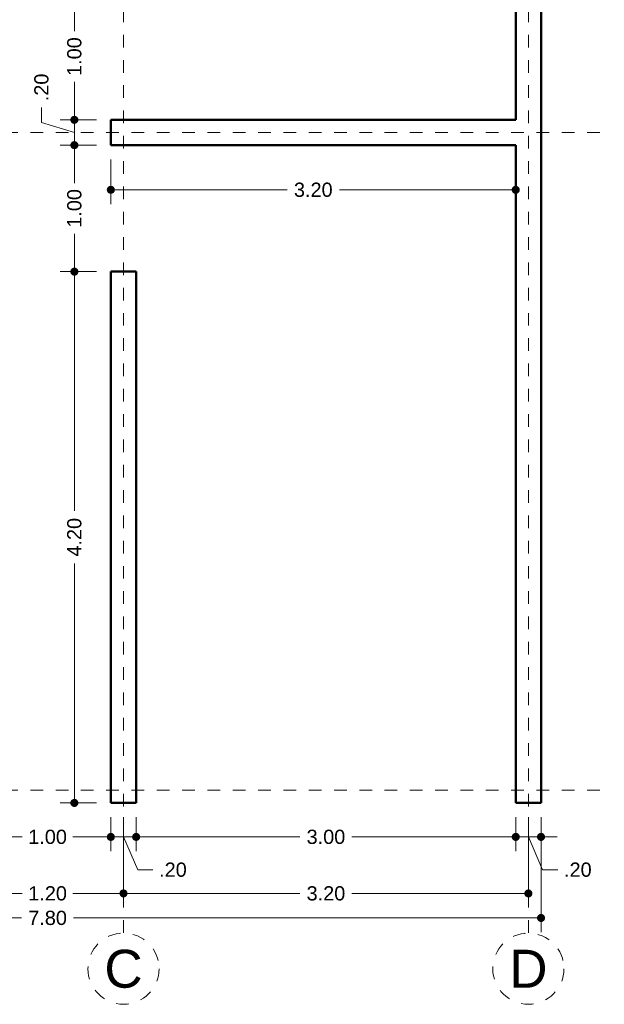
# Model space of a CAD drawing. Header units: millimetres. Extents: x 2504.8 to 2514.7, y 874.3 to 891.9.
# Tile 2 of 4: x 2510 to 2514.7, y 874.3 to 882.1. Entities that reach past the tile are written whole.
import ezdxf
from ezdxf.enums import TextEntityAlignment as Align

# ---------------------------------------------------------------- set-up
doc = ezdxf.new("R2010")
doc.units = ezdxf.units.MM
doc.header["$LTSCALE"] = 0.001
doc.linetypes.add('CENTER2', pattern=[28.575, 19.05, -3.175, 3.175, -3.175])
for name, color, linetype, lineweight in [('Cotas', 7, 'Continuous', 18), ('Ejes', 7, 'CENTER2', 5), ('Muros', 7, 'Continuous', 30)]:
    doc.layers.add(name, color=color, linetype=linetype, lineweight=lineweight)
doc.styles.get("Standard").update_dxf_attribs({"font": 'arial.ttf'})
doc.dimstyles.new('1-75', dxfattribs={"dimscale": 75, "dimtxt": 0.0015, "dimasz": 0.00085, "dimexe": 0.0015, "dimexo": 0.0015, "dimgap": 0.0008, "dimtad": 0, "dimzin": 4, "dimdsep": 46, "dimtxsty": 'Standard', "dimblk": 'DOT', "dimcen": 0.0009, "dimclrd": 256, "dimclre": 256, "dimclrt": 256, "dimadec": 0, "dimazin": 0, "dimtfac": 1, "dimtofl": 0, "dimtmove": 1, "dimatfit": 2, "dimfxl": 0.0015, "dimtfill": 1, "dimtolj": 1, "dimtzin": 4, "dimlwd": -1, "dimlwe": -1, "dimarcsym": 0})

# ---------------------------------------------------------------- blocks, each defined once
blk = doc.blocks.new('_DOT')
at = {"color": 0, "linetype": 'ByBlock'}
blk.add_line((-0.5, 0), (-1, 0), dxfattribs=at)
at = {"color": 0, "linetype": 'ByBlock', "const_width": 0.5}
blk.add_lwpolyline([(-0.25, 0, 1), (0.25, 0, 1)], format="xyb", close=True, dxfattribs=at)
blk = doc.blocks.new('*D19')
at = {"layer": 'Cotas', "transparency": 16777216}
for p, q in [((2506.3595, 875.8128), (2506.3595, 874.9032)), ((2514.1595, 875.8128), (2514.1595, 874.9032)), ((2506.4233, 875.0157), (2510.0541, 875.0157)), ((2514.0958, 875.0157), (2510.465, 875.0157))]:
    blk.add_line(p, q, dxfattribs=at)
at = {"layer": 'Defpoints', "color": 0, "transparency": 16777216}
for p in [(2506.3595, 875.9253), (2514.1595, 875.9253), (2514.1595, 875.0157)]:
    blk.add_point(p, dxfattribs=at)
at = {"layer": 'Cotas', "transparency": 16777216, "xscale": 0.06375, "yscale": 0.06375, "zscale": 0.06375, "rotation": 180}
blk.add_blockref('_DOT', (2506.3595, 875.0157), dxfattribs=at)
at = {"layer": 'Cotas', "transparency": 16777216, "xscale": 0.06375, "yscale": 0.06375, "zscale": 0.06375}
blk.add_blockref('_DOT', (2514.1595, 875.0157), dxfattribs=at)
at = {"layer": 'Cotas', "transparency": 16777216, "insert": (2510.2595, 875.0157), "char_height": 0.1125, "attachment_point": 5, "bg_fill": 3, "box_fill_scale": 1.1, "bg_fill_color": 256, "bg_fill_true_color": 13158600, "bg_fill_transparency": 0}
blk.add_mtext('\\A1;7.80', dxfattribs=at)
blk = doc.blocks.new('*D21')
at = {"layer": 'Cotas', "transparency": 16777216}
for p, q in [((2509.6595, 875.8128), (2509.6595, 875.0972)), ((2510.8595, 875.8128), (2510.8595, 875.0972)), ((2509.7233, 875.2097), (2510.0589, 875.2097)), ((2510.7958, 875.2097), (2510.4601, 875.2097))]:
    blk.add_line(p, q, dxfattribs=at)
at = {"layer": 'Defpoints', "color": 0, "transparency": 16777216}
for p in [(2509.6595, 875.9253), (2510.8595, 875.9253), (2510.8595, 875.2097)]:
    blk.add_point(p, dxfattribs=at)
at = {"layer": 'Cotas', "transparency": 16777216, "xscale": 0.06375, "yscale": 0.06375, "zscale": 0.06375, "rotation": 180}
blk.add_blockref('_DOT', (2509.6595, 875.2097), dxfattribs=at)
at = {"layer": 'Cotas', "transparency": 16777216, "xscale": 0.06375, "yscale": 0.06375, "zscale": 0.06375}
blk.add_blockref('_DOT', (2510.8595, 875.2097), dxfattribs=at)
at = {"layer": 'Cotas', "transparency": 16777216, "insert": (2510.2595, 875.2097), "char_height": 0.1125, "attachment_point": 5, "bg_fill": 3, "box_fill_scale": 1.1, "bg_fill_color": 256, "bg_fill_true_color": 13158600, "bg_fill_transparency": 0}
blk.add_mtext('\\A1;1.20', dxfattribs=at)
blk = doc.blocks.new('*D22')
at = {"layer": 'Cotas', "transparency": 16777216}
for p, q in [((2510.8595, 875.8128), (2510.8595, 875.0972)), ((2514.0595, 875.8128), (2514.0595, 875.0972)), ((2510.9233, 875.2097), (2512.2536, 875.2097)), ((2513.9958, 875.2097), (2512.6654, 875.2097))]:
    blk.add_line(p, q, dxfattribs=at)
at = {"layer": 'Defpoints', "color": 0, "transparency": 16777216}
for p in [(2510.8595, 875.9253), (2514.0595, 875.9253), (2514.0595, 875.2097)]:
    blk.add_point(p, dxfattribs=at)
at = {"layer": 'Cotas', "transparency": 16777216, "xscale": 0.06375, "yscale": 0.06375, "zscale": 0.06375, "rotation": 180}
blk.add_blockref('_DOT', (2510.8595, 875.2097), dxfattribs=at)
at = {"layer": 'Cotas', "transparency": 16777216, "xscale": 0.06375, "yscale": 0.06375, "zscale": 0.06375}
blk.add_blockref('_DOT', (2514.0595, 875.2097), dxfattribs=at)
at = {"layer": 'Cotas', "transparency": 16777216, "insert": (2512.4595, 875.2097), "char_height": 0.1125, "attachment_point": 5, "bg_fill": 3, "box_fill_scale": 1.1, "bg_fill_color": 256, "bg_fill_true_color": 13158600, "bg_fill_transparency": 0}
blk.add_mtext('\\A1;3.20', dxfattribs=at)
blk = doc.blocks.new('*D26')
at = {"layer": 'Cotas', "transparency": 16777216}
for p, q in [((2509.7595, 875.8128), (2509.7595, 875.544)), ((2510.7595, 875.8128), (2510.7595, 875.544)), ((2509.8233, 875.6565), (2510.0589, 875.6565)), ((2510.6958, 875.6565), (2510.4601, 875.6565))]:
    blk.add_line(p, q, dxfattribs=at)
at = {"layer": 'Defpoints', "color": 0, "transparency": 16777216}
for p in [(2509.7595, 875.9253), (2510.7595, 875.9253), (2510.7595, 875.6565)]:
    blk.add_point(p, dxfattribs=at)
at = {"layer": 'Cotas', "transparency": 16777216, "xscale": 0.06375, "yscale": 0.06375, "zscale": 0.06375, "rotation": 180}
blk.add_blockref('_DOT', (2509.7595, 875.6565), dxfattribs=at)
at = {"layer": 'Cotas', "transparency": 16777216, "xscale": 0.06375, "yscale": 0.06375, "zscale": 0.06375}
blk.add_blockref('_DOT', (2510.7595, 875.6565), dxfattribs=at)
at = {"layer": 'Cotas', "transparency": 16777216, "insert": (2510.2595, 875.6565), "char_height": 0.1125, "attachment_point": 5, "bg_fill": 3, "box_fill_scale": 1.1, "bg_fill_color": 256, "bg_fill_true_color": 13158600, "bg_fill_transparency": 0}
blk.add_mtext('\\A1;1.00', dxfattribs=at)
blk = doc.blocks.new('*D27')
at = {"layer": 'Cotas', "transparency": 16777216}
for p, q in [((2510.7595, 875.8128), (2510.7595, 875.544)), ((2510.9595, 875.8128), (2510.9595, 875.544)), ((2510.6958, 875.6565), (2510.632, 875.6565)), ((2510.7595, 875.6565), (2510.9595, 875.6565)), ((2510.8595, 875.6565), (2510.972, 875.3969)), ((2511.0233, 875.6565), (2511.087, 875.6565)), ((2510.972, 875.3969), (2511.092, 875.3969))]:
    blk.add_line(p, q, dxfattribs=at)
at = {"layer": 'Defpoints', "color": 0, "transparency": 16777216}
for p in [(2510.7595, 875.9253), (2510.9595, 875.9253), (2510.9595, 875.6565)]:
    blk.add_point(p, dxfattribs=at)
at = {"layer": 'Cotas', "transparency": 16777216, "xscale": 0.06375, "yscale": 0.06375, "zscale": 0.06375}
blk.add_blockref('_DOT', (2510.7595, 875.6565), dxfattribs=at)
at = {"layer": 'Cotas', "transparency": 16777216, "xscale": 0.06375, "yscale": 0.06375, "zscale": 0.06375, "rotation": 180}
blk.add_blockref('_DOT', (2510.9595, 875.6565), dxfattribs=at)
at = {"layer": 'Cotas', "transparency": 16777216, "insert": (2511.2503, 875.3969), "char_height": 0.1125, "attachment_point": 5, "bg_fill": 3, "box_fill_scale": 1.1, "bg_fill_color": 256, "bg_fill_true_color": 13158600, "bg_fill_transparency": 0}
blk.add_mtext('\\A1;.20', dxfattribs=at)
blk = doc.blocks.new('*D28')
at = {"layer": 'Cotas', "transparency": 16777216}
for p, q in [((2510.9595, 875.8128), (2510.9595, 875.544)), ((2513.9595, 875.8128), (2513.9595, 875.544)), ((2511.0233, 875.6565), (2512.2536, 875.6565)), ((2513.8958, 875.6565), (2512.6654, 875.6565))]:
    blk.add_line(p, q, dxfattribs=at)
at = {"layer": 'Defpoints', "color": 0, "transparency": 16777216}
for p in [(2510.9595, 875.9253), (2513.9595, 875.9253), (2513.9595, 875.6565)]:
    blk.add_point(p, dxfattribs=at)
at = {"layer": 'Cotas', "transparency": 16777216, "xscale": 0.06375, "yscale": 0.06375, "zscale": 0.06375, "rotation": 180}
blk.add_blockref('_DOT', (2510.9595, 875.6565), dxfattribs=at)
at = {"layer": 'Cotas', "transparency": 16777216, "xscale": 0.06375, "yscale": 0.06375, "zscale": 0.06375}
blk.add_blockref('_DOT', (2513.9595, 875.6565), dxfattribs=at)
at = {"layer": 'Cotas', "transparency": 16777216, "insert": (2512.4595, 875.6565), "char_height": 0.1125, "attachment_point": 5, "bg_fill": 3, "box_fill_scale": 1.1, "bg_fill_color": 256, "bg_fill_true_color": 13158600, "bg_fill_transparency": 0}
blk.add_mtext('\\A1;3.00', dxfattribs=at)
blk = doc.blocks.new('*D29')
at = {"layer": 'Cotas', "transparency": 16777216}
for p, q in [((2513.9595, 875.8128), (2513.9595, 875.544)), ((2514.1595, 875.8128), (2514.1595, 875.544)), ((2513.8958, 875.6565), (2513.832, 875.6565)), ((2513.9595, 875.6565), (2514.1595, 875.6565)), ((2514.0595, 875.6565), (2514.172, 875.3969)), ((2514.2233, 875.6565), (2514.287, 875.6565)), ((2514.172, 875.3969), (2514.292, 875.3969))]:
    blk.add_line(p, q, dxfattribs=at)
at = {"layer": 'Defpoints', "color": 0, "transparency": 16777216}
for p in [(2513.9595, 875.9253), (2514.1595, 875.9253), (2514.1595, 875.6565)]:
    blk.add_point(p, dxfattribs=at)
at = {"layer": 'Cotas', "transparency": 16777216, "xscale": 0.06375, "yscale": 0.06375, "zscale": 0.06375}
blk.add_blockref('_DOT', (2513.9595, 875.6565), dxfattribs=at)
at = {"layer": 'Cotas', "transparency": 16777216, "xscale": 0.06375, "yscale": 0.06375, "zscale": 0.06375, "rotation": 180}
blk.add_blockref('_DOT', (2514.1595, 875.6565), dxfattribs=at)
at = {"layer": 'Cotas', "transparency": 16777216, "insert": (2514.4503, 875.3969), "char_height": 0.1125, "attachment_point": 5, "bg_fill": 3, "box_fill_scale": 1.1, "bg_fill_color": 256, "bg_fill_true_color": 13158600, "bg_fill_transparency": 0}
blk.add_mtext('\\A1;.20', dxfattribs=at)
blk = doc.blocks.new('*D30')
at = {"layer": 'Cotas', "transparency": 16777216}
for p, q in [((2510.647, 880.1253), (2510.3588, 880.1253)), ((2510.4713, 880.0615), (2510.4713, 878.2335)), ((2510.4713, 875.989), (2510.4713, 877.8171)), ((2510.647, 875.9253), (2510.3588, 875.9253))]:
    blk.add_line(p, q, dxfattribs=at)
at = {"layer": 'Defpoints', "color": 0, "transparency": 16777216}
for p in [(2510.4713, 880.1253), (2510.7595, 880.1253), (2510.7595, 875.9253)]:
    blk.add_point(p, dxfattribs=at)
at = {"layer": 'Cotas', "transparency": 16777216, "xscale": 0.06375, "yscale": 0.06375, "zscale": 0.06375}
for p, rotation in [((2510.4713, 880.1253), 90), ((2510.4713, 875.9253), 270)]:
    blk.add_blockref('_DOT', p, dxfattribs=dict(at, rotation=rotation))
at = {"layer": 'Cotas', "transparency": 16777216, "insert": (2510.4713, 878.0253), "char_height": 0.1125, "attachment_point": 5, "rotation": 90, "bg_fill": 3, "box_fill_scale": 1.1, "bg_fill_color": 256, "bg_fill_true_color": 13158600, "bg_fill_transparency": 0}
blk.add_mtext('\\A1;4.20', dxfattribs=at)
blk = doc.blocks.new('*D31')
at = {"layer": 'Cotas', "transparency": 16777216}
for p, q in [((2510.647, 881.1253), (2510.3588, 881.1253)), ((2510.4713, 881.0615), (2510.4713, 880.8259)), ((2510.4713, 880.189), (2510.4713, 880.4247)), ((2510.647, 880.1253), (2510.3588, 880.1253))]:
    blk.add_line(p, q, dxfattribs=at)
at = {"layer": 'Defpoints', "color": 0, "transparency": 16777216}
for p in [(2510.4713, 881.1253), (2510.7595, 881.1253), (2510.7595, 880.1253)]:
    blk.add_point(p, dxfattribs=at)
at = {"layer": 'Cotas', "transparency": 16777216, "xscale": 0.06375, "yscale": 0.06375, "zscale": 0.06375}
for p, rotation in [((2510.4713, 881.1253), 90), ((2510.4713, 880.1253), 270)]:
    blk.add_blockref('_DOT', p, dxfattribs=dict(at, rotation=rotation))
at = {"layer": 'Cotas', "transparency": 16777216, "insert": (2510.4713, 880.6253), "char_height": 0.1125, "attachment_point": 5, "rotation": 90, "bg_fill": 3, "box_fill_scale": 1.1, "bg_fill_color": 256, "bg_fill_true_color": 13158600, "bg_fill_transparency": 0}
blk.add_mtext('\\A1;1.00', dxfattribs=at)
blk = doc.blocks.new('*D32')
at = {"layer": 'Cotas', "transparency": 16777216}
for p, q in [((2510.4713, 881.389), (2510.4713, 881.4528)), ((2510.2113, 881.3033), (2510.2113, 881.4233)), ((2510.4713, 881.2253), (2510.2113, 881.3033)), ((2510.647, 881.3253), (2510.3588, 881.3253)), ((2510.4713, 881.1253), (2510.4713, 881.3253)), ((2510.647, 881.1253), (2510.3588, 881.1253)), ((2510.4713, 881.0615), (2510.4713, 880.9978))]:
    blk.add_line(p, q, dxfattribs=at)
at = {"layer": 'Defpoints', "color": 0, "transparency": 16777216}
for p in [(2510.4713, 881.3253), (2510.7595, 881.3253), (2510.7595, 881.1253)]:
    blk.add_point(p, dxfattribs=at)
at = {"layer": 'Cotas', "transparency": 16777216, "xscale": 0.06375, "yscale": 0.06375, "zscale": 0.06375}
for p, rotation in [((2510.4713, 881.3253), 270), ((2510.4713, 881.1253), 90)]:
    blk.add_blockref('_DOT', p, dxfattribs=dict(at, rotation=rotation))
at = {"layer": 'Cotas', "transparency": 16777216, "insert": (2510.2113, 881.5816), "char_height": 0.1125, "attachment_point": 5, "rotation": 90, "bg_fill": 3, "box_fill_scale": 1.1, "bg_fill_color": 256, "bg_fill_true_color": 13158600, "bg_fill_transparency": 0}
blk.add_mtext('\\A1;.20', dxfattribs=at)
blk = doc.blocks.new('*D33')
at = {"layer": 'Cotas', "transparency": 16777216}
for p, q in [((2510.647, 882.3253), (2510.3588, 882.3253)), ((2510.4713, 882.2615), (2510.4713, 882.0259)), ((2510.4713, 881.389), (2510.4713, 881.6247)), ((2510.647, 881.3253), (2510.3588, 881.3253))]:
    blk.add_line(p, q, dxfattribs=at)
at = {"layer": 'Defpoints', "color": 0, "transparency": 16777216}
for p in [(2510.4713, 882.3253), (2510.7595, 882.3253), (2510.7595, 881.3253)]:
    blk.add_point(p, dxfattribs=at)
at = {"layer": 'Cotas', "transparency": 16777216, "xscale": 0.06375, "yscale": 0.06375, "zscale": 0.06375}
for p, rotation in [((2510.4713, 882.3253), 90), ((2510.4713, 881.3253), 270)]:
    blk.add_blockref('_DOT', p, dxfattribs=dict(at, rotation=rotation))
at = {"layer": 'Cotas', "transparency": 16777216, "insert": (2510.4713, 881.8253), "char_height": 0.1125, "attachment_point": 5, "rotation": 90, "bg_fill": 3, "box_fill_scale": 1.1, "bg_fill_color": 256, "bg_fill_true_color": 13158600, "bg_fill_transparency": 0}
blk.add_mtext('\\A1;1.00', dxfattribs=at)
blk = doc.blocks.new('*D59')
at = {"layer": 'Cotas', "transparency": 16777216}
for p, q in [((2510.7595, 881.0128), (2510.7595, 880.6596)), ((2513.9595, 881.0128), (2513.9595, 880.6596)), ((2510.8233, 880.7721), (2512.1536, 880.7721)), ((2513.8958, 880.7721), (2512.5654, 880.7721))]:
    blk.add_line(p, q, dxfattribs=at)
at = {"layer": 'Defpoints', "color": 0, "transparency": 16777216}
for p in [(2510.7595, 881.1253), (2513.9595, 881.1253), (2513.9595, 880.7721)]:
    blk.add_point(p, dxfattribs=at)
at = {"layer": 'Cotas', "transparency": 16777216, "xscale": 0.06375, "yscale": 0.06375, "zscale": 0.06375, "rotation": 180}
blk.add_blockref('_DOT', (2510.7595, 880.7721), dxfattribs=at)
at = {"layer": 'Cotas', "transparency": 16777216, "xscale": 0.06375, "yscale": 0.06375, "zscale": 0.06375}
blk.add_blockref('_DOT', (2513.9595, 880.7721), dxfattribs=at)
at = {"layer": 'Cotas', "transparency": 16777216, "insert": (2512.3595, 880.7721), "char_height": 0.1125, "attachment_point": 5, "bg_fill": 3, "box_fill_scale": 1.1, "bg_fill_color": 256, "bg_fill_true_color": 13158600, "bg_fill_transparency": 0}
blk.add_mtext('\\A1;3.20', dxfattribs=at)

msp = doc.modelspace()

# ---------------------------------------------------------------- linework, layer by layer
at = {"layer": 'Ejes', "linetype": 'CENTER2'}
for p, q in [((2510.8595, 874.8982), (2510.8595, 890.2253)), ((2514.0595, 874.8982), (2514.0595, 890.2253)), ((2505.3236, 881.2253), (2514.6595, 881.2253)), ((2505.3236, 876.0253), (2514.6595, 876.0253))]:
    msp.add_line(p, q, dxfattribs=at)
at = {"layer": 'Ejes'}
for centre in [(2510.8595, 874.6144), (2514.0595, 874.6144)]:
    msp.add_circle(centre, 0.2812, dxfattribs=at)
at = {"layer": 'Muros', "color": 18, "lineweight": 50, "true_color": 0x000000}
for p, q in [((2514.1595, 889.7253), (2514.1595, 875.9253)), ((2513.9595, 885.8253), (2513.9595, 881.3253)), ((2510.7595, 881.3253), (2510.7595, 881.1253)), ((2510.7595, 881.3253), (2513.9595, 881.3253)), ((2510.7595, 881.1253), (2513.9595, 881.1253)), ((2513.9595, 881.1253), (2513.9595, 875.9253)), ((2510.7595, 880.1253), (2510.7595, 876.1253)), ((2510.9595, 880.1253), (2510.7595, 880.1253)), ((2510.9595, 880.1253), (2510.9595, 875.9253)), ((2510.7595, 876.1253), (2510.7595, 875.9253)), ((2510.7595, 875.9253), (2510.9595, 875.9253)), ((2513.9595, 875.9253), (2514.1595, 875.9253))]:
    msp.add_line(p, q, dxfattribs=at)

# ---------------------------------------------------------------- texts
at = {"layer": 'Ejes'}
for s, p in [('C', (2510.8595, 874.6144)), ('D', (2514.0595, 874.6144))]:
    msp.add_text(s, height=0.3, dxfattribs=at).set_placement(p, align=Align.MIDDLE_CENTER)

# ---------------------------------------------------------------- next in the draw order: dimensions: what is measured, and where the dimension line sits
at = {"layer": 'Cotas'}
dim = msp.add_linear_dim(base=(2514.1595, 875.0157), p1=(2506.3595, 875.9253), p2=(2514.1595, 875.9253), dimstyle='1-75', dxfattribs=at)
dim.commit()
dim.dimension.update_dxf_attribs({"geometry": '*D19', "text_midpoint": (2510.2595, 875.0157)})

# ---------------------------------------------------------------- next in the draw order: dimensions: what is measured, and where the dimension line sits
dim = msp.add_linear_dim(base=(2510.8595, 875.2097), p1=(2509.6595, 875.9253), p2=(2510.8595, 875.9253), dimstyle='1-75', dxfattribs=at)
dim.commit()
dim.dimension.update_dxf_attribs({"geometry": '*D21', "text_midpoint": (2510.2595, 875.2097)})

# ---------------------------------------------------------------- next in the draw order: dimensions: what is measured, and where the dimension line sits
dim = msp.add_linear_dim(base=(2514.0595, 875.2097), p1=(2510.8595, 875.9253), p2=(2514.0595, 875.9253), dimstyle='1-75', dxfattribs=at)
dim.commit()
dim.dimension.update_dxf_attribs({"geometry": '*D22', "text_midpoint": (2512.4595, 875.2097)})

# ---------------------------------------------------------------- next in the draw order: dimensions: what is measured, and where the dimension line sits
dim = msp.add_linear_dim(base=(2510.7595, 875.6565), p1=(2509.7595, 875.9253), p2=(2510.7595, 875.9253), dimstyle='1-75', dxfattribs=at)
dim.commit()
dim.dimension.update_dxf_attribs({"geometry": '*D26', "text_midpoint": (2510.2595, 875.6565)})

# ---------------------------------------------------------------- next in the draw order: dimensions: what is measured, and where the dimension line sits
dim = msp.add_linear_dim(base=(2510.9595, 875.6565), p1=(2510.7595, 875.9253), p2=(2510.9595, 875.9253), dimstyle='1-75', dxfattribs=at)
dim.commit()
dim.dimension.update_dxf_attribs({"geometry": '*D27', "text_midpoint": (2511.152, 875.3969), "dimtype": 160})

# ---------------------------------------------------------------- next in the draw order: dimensions: what is measured, and where the dimension line sits
dim = msp.add_linear_dim(base=(2510.4713, 880.1253), p1=(2510.7595, 875.9253), p2=(2510.7595, 880.1253), angle=90, dimstyle='1-75', dxfattribs=at)
dim.commit()
dim.dimension.update_dxf_attribs({"geometry": '*D30', "text_midpoint": (2510.4713, 878.0253)})
dim = msp.add_linear_dim(base=(2513.9595, 875.6565), p1=(2510.9595, 875.9253), p2=(2513.9595, 875.9253), dimstyle='1-75', dxfattribs=at)
dim.commit()
dim.dimension.update_dxf_attribs({"geometry": '*D28', "text_midpoint": (2512.4595, 875.6565)})

# ---------------------------------------------------------------- next in the draw order: dimensions: what is measured, and where the dimension line sits
dim = msp.add_linear_dim(base=(2510.4713, 881.1253), p1=(2510.7595, 880.1253), p2=(2510.7595, 881.1253), angle=90, dimstyle='1-75', dxfattribs=at)
dim.commit()
dim.dimension.update_dxf_attribs({"geometry": '*D31', "text_midpoint": (2510.4713, 880.6253)})
dim = msp.add_linear_dim(base=(2514.1595, 875.6565), p1=(2513.9595, 875.9253), p2=(2514.1595, 875.9253), dimstyle='1-75', dxfattribs=at)
dim.commit()
dim.dimension.update_dxf_attribs({"geometry": '*D29', "text_midpoint": (2514.352, 875.3969), "dimtype": 160})

# ---------------------------------------------------------------- next in the draw order: dimensions: what is measured, and where the dimension line sits
dim = msp.add_linear_dim(base=(2510.4713, 881.3253), p1=(2510.7595, 881.1253), p2=(2510.7595, 881.3253), angle=90, dimstyle='1-75', dxfattribs=at)
dim.commit()
dim.dimension.update_dxf_attribs({"geometry": '*D32', "text_midpoint": (2510.2113, 881.4833)})

# ---------------------------------------------------------------- next in the draw order: dimensions: what is measured, and where the dimension line sits
dim = msp.add_linear_dim(base=(2510.4713, 882.3253), p1=(2510.7595, 881.3253), p2=(2510.7595, 882.3253), angle=90, dimstyle='1-75', dxfattribs=at)
dim.commit()
dim.dimension.update_dxf_attribs({"geometry": '*D33', "text_midpoint": (2510.4713, 881.8253)})
dim = msp.add_linear_dim(base=(2513.9595, 880.7721), p1=(2510.7595, 881.1253), p2=(2513.9595, 881.1253), dimstyle='1-75', dxfattribs=at)
dim.commit()
dim.dimension.update_dxf_attribs({"geometry": '*D59', "text_midpoint": (2512.3595, 880.7721)})

doc.saveas('drawing.dxf')
